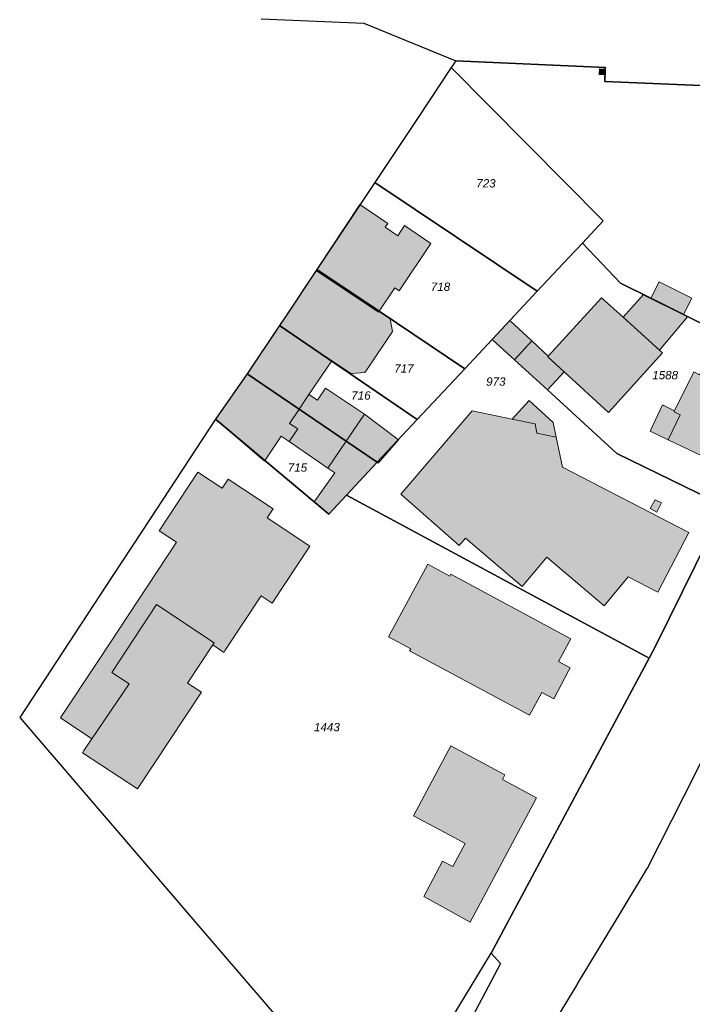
# Model space of a CAD drawing. Header units: metres. Extents: x 32338650 to 32340431, y 5701793 to 5703325.
# Tile 2 of 256: x 32338830 to 32338931, y 5702231 to 5702379. Entities that reach past the tile are written whole.
import ezdxf

# ---------------------------------------------------------------- set-up
doc = ezdxf.new("R2010")
doc.units = ezdxf.units.M
doc.header["$LTSCALE"] = 0.1
for name, color, linetype, lineweight, true_color in [('LPB-BE-Flurstück_Grenze', 7, 'Continuous', 70, 0x004c99), ('LPB-BE-Flurstück_Nummer', 7, 'Continuous', 70, 0x004c99), ('LPB-BE-Gebäude', 7, 'Continuous', 70, 0x004c99), ('LPB-BE-Straße', 7, 'Continuous', 70, 0x004c99)]:
    doc.layers.add(name, color=color, linetype=linetype, lineweight=lineweight, true_color=true_color)
doc.styles.add('Arial (italic)', font='ariali.ttf')

msp = doc.modelspace()

# ---------------------------------------------------------------- hatches: boundary and pattern name
at = {"layer": 'LPB-BE-Gebäude', "linetype": 'Continuous', "lineweight": 0, "true_color": 0xc7c8ca}
for points in [[(32338916.976, 5702370.617), (32338917.844, 5702370.552), (32338917.891, 5702371.441), (32338917.022, 5702371.496), (32338916.976, 5702370.617)], [(32338916.976, 5702370.617), (32338917.844, 5702370.552), (32338917.891, 5702371.441), (32338917.022, 5702371.496), (32338916.976, 5702370.617)], [(32338874.426, 5702341.145), (32338883.816, 5702334.906), (32338883.901, 5702335.033), (32338886.264, 5702338.563), (32338886.916, 5702338.126), (32338891.653, 5702345.245), (32338887.722, 5702347.915), (32338886.711, 5702346.383), (32338884.814, 5702347.66), (32338885.207, 5702348.245), (32338881.024, 5702351.064), (32338874.543, 5702341.321), (32338874.426, 5702341.145)], [(32338874.426, 5702341.145), (32338883.816, 5702334.906), (32338883.901, 5702335.033), (32338886.264, 5702338.563), (32338886.916, 5702338.126), (32338891.653, 5702345.245), (32338887.722, 5702347.915), (32338886.711, 5702346.383), (32338884.814, 5702347.66), (32338885.207, 5702348.245), (32338881.024, 5702351.064), (32338874.543, 5702341.321), (32338874.426, 5702341.145)], [(32338883.901, 5702335.033), (32338883.816, 5702334.906), (32338874.426, 5702341.145), (32338869.658, 5702333.986), (32338868.935, 5702332.894), (32338876.813, 5702327.587), (32338879.741, 5702325.609), (32338879.783, 5702325.677), (32338881.759, 5702325.849), (32338882.344, 5702326.706), (32338885.917, 5702331.999), (32338885.545, 5702333.916), (32338883.901, 5702335.033)], [(32338883.901, 5702335.033), (32338883.816, 5702334.906), (32338874.426, 5702341.145), (32338869.658, 5702333.986), (32338868.935, 5702332.894), (32338876.813, 5702327.587), (32338879.741, 5702325.609), (32338879.783, 5702325.677), (32338881.759, 5702325.849), (32338882.344, 5702326.706), (32338885.917, 5702331.999), (32338885.545, 5702333.916), (32338883.901, 5702335.033)], [(32338929.664, 5702334.534), (32338930.884, 5702336.987), (32338925.983, 5702339.46), (32338924.751, 5702336.987), (32338929.664, 5702334.534)], [(32338929.664, 5702334.534), (32338930.884, 5702336.987), (32338925.983, 5702339.46), (32338924.751, 5702336.987), (32338929.664, 5702334.534)], [(32338909.23, 5702328.199), (32338911.698, 5702325.936), (32338918.371, 5702319.81), (32338926.508, 5702328.768), (32338926.025, 5702329.208), (32338920.564, 5702334.145), (32338917.322, 5702337.07), (32338909.303, 5702328.276), (32338909.23, 5702328.199)], [(32338909.23, 5702328.199), (32338911.698, 5702325.936), (32338918.371, 5702319.81), (32338926.508, 5702328.768), (32338926.025, 5702329.208), (32338920.564, 5702334.145), (32338917.322, 5702337.07), (32338909.303, 5702328.276), (32338909.23, 5702328.199)], [(32338926.025, 5702329.208), (32338930.241, 5702334.201), (32338923.573, 5702337.526), (32338920.564, 5702334.145), (32338926.025, 5702329.208)], [(32338926.025, 5702329.208), (32338930.241, 5702334.201), (32338923.573, 5702337.526), (32338920.564, 5702334.145), (32338926.025, 5702329.208)], [(32338876.813, 5702327.587), (32338868.935, 5702332.894), (32338864.054, 5702325.65), (32338871.88, 5702320.326), (32338878.941, 5702315.531), (32338881.684, 5702319.566), (32338875.846, 5702323.482), (32338874.613, 5702321.659), (32338873.358, 5702322.509), (32338876.813, 5702327.587)], [(32338876.813, 5702327.587), (32338868.935, 5702332.894), (32338864.054, 5702325.65), (32338871.88, 5702320.326), (32338878.941, 5702315.531), (32338881.684, 5702319.566), (32338875.846, 5702323.482), (32338874.613, 5702321.659), (32338873.358, 5702322.509), (32338876.813, 5702327.587)], [(32338900.906, 5702330.818), (32338904.245, 5702327.756), (32338906.826, 5702330.578), (32338903.553, 5702333.647), (32338900.906, 5702330.818)], [(32338900.906, 5702330.818), (32338904.245, 5702327.756), (32338906.826, 5702330.578), (32338903.553, 5702333.647), (32338900.906, 5702330.818)], [(32338909.23, 5702328.199), (32338909.303, 5702328.276), (32338906.826, 5702330.578), (32338904.245, 5702327.756), (32338904.231, 5702327.74), (32338909.188, 5702323.225), (32338911.698, 5702325.936), (32338909.23, 5702328.199)], [(32338909.23, 5702328.199), (32338909.303, 5702328.276), (32338906.826, 5702330.578), (32338904.245, 5702327.756), (32338904.231, 5702327.74), (32338909.188, 5702323.225), (32338911.698, 5702325.936), (32338909.23, 5702328.199)], [(32338927.346, 5702315.701), (32338935.541, 5702311.803), (32338942.173, 5702325.265), (32338933.91, 5702329.226), (32338932.066, 5702325.468), (32338931.174, 5702325.915), (32338928.314, 5702320.065), (32338926.5, 5702320.95), (32338924.628, 5702316.993), (32338927.346, 5702315.701)], [(32338927.346, 5702315.701), (32338935.541, 5702311.803), (32338942.173, 5702325.265), (32338933.91, 5702329.226), (32338932.066, 5702325.468), (32338931.174, 5702325.915), (32338928.314, 5702320.065), (32338926.5, 5702320.95), (32338924.628, 5702316.993), (32338927.346, 5702315.701)], [(32338871.88, 5702320.326), (32338864.054, 5702325.65), (32338859.315, 5702318.809), (32338866.655, 5702312.506), (32338869.178, 5702316.289), (32338870.383, 5702315.461), (32338876.186, 5702311.457), (32338878.941, 5702315.531), (32338871.88, 5702320.326)], [(32338871.88, 5702320.326), (32338864.054, 5702325.65), (32338859.315, 5702318.809), (32338866.655, 5702312.506), (32338869.178, 5702316.289), (32338870.383, 5702315.461), (32338876.186, 5702311.457), (32338878.941, 5702315.531), (32338871.88, 5702320.326)], [(32338878.941, 5702315.531), (32338881.684, 5702319.566), (32338875.846, 5702323.482), (32338874.613, 5702321.659), (32338873.358, 5702322.509), (32338871.88, 5702320.326), (32338878.941, 5702315.531)], [(32338878.941, 5702315.531), (32338881.684, 5702319.566), (32338875.846, 5702323.482), (32338874.613, 5702321.659), (32338873.358, 5702322.509), (32338871.88, 5702320.326), (32338878.941, 5702315.531)], [(32338910.049, 5702318.335), (32338906.451, 5702321.604), (32338903.898, 5702318.824), (32338897.87, 5702320.089), (32338887.162, 5702307.556), (32338895.946, 5702299.857), (32338896.88, 5702300.93), (32338905.375, 5702293.691), (32338909.114, 5702298.074), (32338917.697, 5702290.759), (32338921.327, 5702295.136), (32338925.793, 5702292.813), (32338930.441, 5702301.802), (32338911.446, 5702311.622), (32338910.508, 5702316.105), (32338910.049, 5702318.335)], [(32338910.049, 5702318.335), (32338906.451, 5702321.604), (32338903.898, 5702318.824), (32338897.87, 5702320.089), (32338887.162, 5702307.556), (32338895.946, 5702299.857), (32338896.88, 5702300.93), (32338905.375, 5702293.691), (32338909.114, 5702298.074), (32338917.697, 5702290.759), (32338921.327, 5702295.136), (32338925.793, 5702292.813), (32338930.441, 5702301.802), (32338911.446, 5702311.622), (32338910.508, 5702316.105), (32338910.049, 5702318.335)], [(32338910.508, 5702316.105), (32338910.049, 5702318.335), (32338906.451, 5702321.604), (32338903.898, 5702318.824), (32338907.329, 5702318.105), (32338907.622, 5702316.712), (32338910.508, 5702316.105)], [(32338910.508, 5702316.105), (32338910.049, 5702318.335), (32338906.451, 5702321.604), (32338903.898, 5702318.824), (32338907.329, 5702318.105), (32338907.622, 5702316.712), (32338910.508, 5702316.105)], [(32338927.346, 5702315.701), (32338929.141, 5702319.481), (32338928.248, 5702319.918), (32338928.314, 5702320.065), (32338926.5, 5702320.95), (32338924.628, 5702316.993), (32338927.346, 5702315.701)], [(32338927.346, 5702315.701), (32338929.141, 5702319.481), (32338928.248, 5702319.918), (32338928.314, 5702320.065), (32338926.5, 5702320.95), (32338924.628, 5702316.993), (32338927.346, 5702315.701)], [(32338870.444, 5702318.181), (32338871.689, 5702317.351), (32338870.383, 5702315.461), (32338876.186, 5702311.457), (32338878.941, 5702315.531), (32338871.88, 5702320.326), (32338870.444, 5702318.181)], [(32338870.444, 5702318.181), (32338871.689, 5702317.351), (32338870.383, 5702315.461), (32338876.186, 5702311.457), (32338878.941, 5702315.531), (32338871.88, 5702320.326), (32338870.444, 5702318.181)], [(32338878.941, 5702315.531), (32338883.628, 5702312.342), (32338883.773, 5702312.206), (32338886.835, 5702315.717), (32338881.684, 5702319.566), (32338878.941, 5702315.531)], [(32338878.941, 5702315.531), (32338883.628, 5702312.342), (32338883.773, 5702312.206), (32338886.835, 5702315.717), (32338881.684, 5702319.566), (32338878.941, 5702315.531)], [(32338874.12, 5702306.385), (32338876.324, 5702304.536), (32338878.988, 5702307.382), (32338883.628, 5702312.342), (32338878.941, 5702315.531), (32338876.186, 5702311.457), (32338877.236, 5702310.735), (32338874.12, 5702306.385)], [(32338874.12, 5702306.385), (32338876.324, 5702304.536), (32338878.988, 5702307.382), (32338883.628, 5702312.342), (32338878.941, 5702315.531), (32338876.186, 5702311.457), (32338877.236, 5702310.735), (32338874.12, 5702306.385)], [(32338856.654, 5702310.862), (32338850.821, 5702302.049), (32338853.426, 5702300.311), (32338843.353, 5702285.048), (32338841.604, 5702282.411), (32338836.071, 5702274.033), (32338836.015, 5702273.951), (32338840.708, 5702270.801), (32338846.321, 5702279.056), (32338843.714, 5702280.77), (32338850.438, 5702290.97), (32338859.089, 5702285.224), (32338859.087, 5702285.212), (32338858.886, 5702284.915), (32338860.558, 5702283.775), (32338860.765, 5702284.083), (32338866.194, 5702292.257), (32338867.825, 5702291.184), (32338873.474, 5702299.738), (32338867.064, 5702303.989), (32338867.961, 5702305.36), (32338861.205, 5702309.825), (32338860.313, 5702308.464), (32338856.654, 5702310.862)], [(32338856.654, 5702310.862), (32338850.821, 5702302.049), (32338853.426, 5702300.311), (32338843.353, 5702285.048), (32338841.604, 5702282.411), (32338836.071, 5702274.033), (32338836.015, 5702273.951), (32338840.708, 5702270.801), (32338839.542, 5702269.047), (32338839.308, 5702268.698), (32338847.589, 5702263.246), (32338857.196, 5702277.809), (32338855.119, 5702279.167), (32338858.886, 5702284.915), (32338860.558, 5702283.775), (32338860.765, 5702284.083), (32338866.194, 5702292.257), (32338867.825, 5702291.184), (32338873.474, 5702299.738), (32338867.064, 5702303.989), (32338867.961, 5702305.36), (32338861.205, 5702309.825), (32338860.313, 5702308.464), (32338856.654, 5702310.862)], [(32338856.654, 5702310.862), (32338850.821, 5702302.049), (32338853.426, 5702300.311), (32338843.353, 5702285.048), (32338841.604, 5702282.411), (32338836.071, 5702274.033), (32338836.015, 5702273.951), (32338840.708, 5702270.801), (32338846.321, 5702279.056), (32338843.714, 5702280.77), (32338850.438, 5702290.97), (32338859.089, 5702285.224), (32338859.087, 5702285.212), (32338858.886, 5702284.915), (32338860.558, 5702283.775), (32338860.765, 5702284.083), (32338866.194, 5702292.257), (32338867.825, 5702291.184), (32338873.474, 5702299.738), (32338867.064, 5702303.989), (32338867.961, 5702305.36), (32338861.205, 5702309.825), (32338860.313, 5702308.464), (32338856.654, 5702310.862)], [(32338856.654, 5702310.862), (32338850.821, 5702302.049), (32338853.426, 5702300.311), (32338843.353, 5702285.048), (32338841.604, 5702282.411), (32338836.071, 5702274.033), (32338836.015, 5702273.951), (32338840.708, 5702270.801), (32338839.542, 5702269.047), (32338839.308, 5702268.698), (32338847.589, 5702263.246), (32338857.196, 5702277.809), (32338855.119, 5702279.167), (32338858.886, 5702284.915), (32338860.558, 5702283.775), (32338860.765, 5702284.083), (32338866.194, 5702292.257), (32338867.825, 5702291.184), (32338873.474, 5702299.738), (32338867.064, 5702303.989), (32338867.961, 5702305.36), (32338861.205, 5702309.825), (32338860.313, 5702308.464), (32338856.654, 5702310.862)], [(32338925.624, 5702304.86), (32338926.35, 5702306.222), (32338925.369, 5702306.713), (32338924.645, 5702305.371), (32338925.624, 5702304.86)], [(32338925.624, 5702304.86), (32338926.35, 5702306.222), (32338925.369, 5702306.713), (32338924.645, 5702305.371), (32338925.624, 5702304.86)], [(32338885.307, 5702286.102), (32338888.643, 5702284.317), (32338888.481, 5702284.023), (32338906.504, 5702274.319), (32338908.335, 5702277.747), (32338910.136, 5702276.794), (32338912.382, 5702281.015), (32338912.617, 5702281.457), (32338910.854, 5702282.389), (32338912.725, 5702285.817), (32338894.691, 5702295.543), (32338894.518, 5702295.24), (32338891.202, 5702297.035), (32338885.307, 5702286.102)], [(32338885.307, 5702286.102), (32338888.643, 5702284.317), (32338888.481, 5702284.023), (32338906.504, 5702274.319), (32338908.335, 5702277.747), (32338910.136, 5702276.794), (32338912.382, 5702281.015), (32338912.617, 5702281.457), (32338910.854, 5702282.389), (32338912.725, 5702285.817), (32338894.691, 5702295.543), (32338894.518, 5702295.24), (32338891.202, 5702297.035), (32338885.307, 5702286.102)], [(32338889.086, 5702259.19), (32338895.27, 5702255.888), (32338896.816, 5702255.055), (32338894.963, 5702251.567), (32338893.417, 5702252.38), (32338890.619, 5702247.069), (32338897.603, 5702243.245), (32338907.557, 5702261.896), (32338902.42, 5702264.676), (32338902.778, 5702265.352), (32338894.696, 5702269.712), (32338889.086, 5702259.19)], [(32338889.086, 5702259.19), (32338895.27, 5702255.888), (32338896.816, 5702255.055), (32338894.963, 5702251.567), (32338893.417, 5702252.38), (32338890.619, 5702247.069), (32338897.603, 5702243.245), (32338907.557, 5702261.896), (32338902.42, 5702264.676), (32338902.778, 5702265.352), (32338894.696, 5702269.712), (32338889.086, 5702259.19)]]:
    msp.add_hatch(color=9, dxfattribs=at).paths.add_polyline_path(points)

# ---------------------------------------------------------------- linework, layer by layer
at = {"layer": 'LPB-BE-Flurstück_Grenze', "color": 253, "linetype": 'Continuous', "lineweight": 25, "true_color": 0xadadad, "transparency": 33554687, "flags": 128}
for points in [[(32338866.182, 5702379.006), (32338881.617, 5702378.321), (32338895.411, 5702372.677), (32338917.9, 5702371.68), (32338917.891, 5702371.441), (32338917.843, 5702369.551), (32338945.488, 5702368.435), (32338954.777, 5702371.406), (32338959.268, 5702371.362), (32338985.413, 5702373.701), (32338995.758, 5702387.357)], [(32338866.182, 5702379.006), (32338881.617, 5702378.321), (32338895.411, 5702372.677), (32338917.9, 5702371.68), (32338917.891, 5702371.441), (32338917.843, 5702369.551), (32338945.488, 5702368.435), (32338954.777, 5702371.406), (32338959.268, 5702371.362), (32338985.413, 5702373.701), (32338995.758, 5702387.357)], [(32338914.445, 5702345.285), (32338920.153, 5702339.277), (32338924.751, 5702336.987), (32338929.664, 5702334.534), (32338946.001, 5702326.379), (32338946.939, 5702328.282), (32338947.769, 5702336.335), (32338949.212, 5702341.78), (32338950.944, 5702345.962), (32338961.77, 5702367.446), (32338959.268, 5702371.362), (32338954.777, 5702371.406), (32338945.488, 5702368.435), (32338917.843, 5702369.551), (32338917.891, 5702371.441), (32338917.9, 5702371.68), (32338895.411, 5702372.677), (32338894.73, 5702371.653), (32338917.561, 5702348.612), (32338914.445, 5702345.285)], [(32338914.445, 5702345.285), (32338920.153, 5702339.277), (32338924.751, 5702336.987), (32338929.664, 5702334.534), (32338946.001, 5702326.379), (32338946.939, 5702328.282), (32338947.769, 5702336.335), (32338949.212, 5702341.78), (32338950.944, 5702345.962), (32338961.77, 5702367.446), (32338959.268, 5702371.362), (32338954.777, 5702371.406), (32338945.488, 5702368.435), (32338917.843, 5702369.551), (32338917.891, 5702371.441), (32338917.9, 5702371.68), (32338895.411, 5702372.677), (32338894.73, 5702371.653), (32338917.561, 5702348.612), (32338914.445, 5702345.285)], [(32338912.427, 5702343.135), (32338914.445, 5702345.285), (32338917.561, 5702348.612), (32338894.73, 5702371.653), (32338889.654, 5702364.022), (32338883.247, 5702354.39), (32338907.659, 5702338.033), (32338912.427, 5702343.135)], [(32338912.427, 5702343.135), (32338914.445, 5702345.285), (32338917.561, 5702348.612), (32338894.73, 5702371.653), (32338889.654, 5702364.022), (32338883.247, 5702354.39), (32338907.659, 5702338.033), (32338912.427, 5702343.135)], [(32338874.543, 5702341.321), (32338883.901, 5702335.033), (32338896.766, 5702326.399), (32338900.906, 5702330.818), (32338903.553, 5702333.647), (32338907.659, 5702338.033), (32338883.247, 5702354.39), (32338874.543, 5702341.321)], [(32338874.543, 5702341.321), (32338883.901, 5702335.033), (32338896.766, 5702326.399), (32338900.906, 5702330.818), (32338903.553, 5702333.647), (32338907.659, 5702338.033), (32338883.247, 5702354.39), (32338874.543, 5702341.321)], [(32338900.906, 5702330.818), (32338904.245, 5702327.756), (32338909.188, 5702323.225), (32338919.611, 5702313.663), (32338935.835, 5702305.765), (32338946.001, 5702326.379), (32338929.664, 5702334.534), (32338924.751, 5702336.987), (32338920.153, 5702339.277), (32338914.445, 5702345.285), (32338912.427, 5702343.135), (32338907.659, 5702338.033), (32338903.553, 5702333.647), (32338900.906, 5702330.818)], [(32338900.906, 5702330.818), (32338904.245, 5702327.756), (32338909.188, 5702323.225), (32338919.611, 5702313.663), (32338935.835, 5702305.765), (32338946.001, 5702326.379), (32338929.664, 5702334.534), (32338924.751, 5702336.987), (32338920.153, 5702339.277), (32338914.445, 5702345.285), (32338912.427, 5702343.135), (32338907.659, 5702338.033), (32338903.553, 5702333.647), (32338900.906, 5702330.818)], [(32338868.935, 5702332.894), (32338889.638, 5702318.768), (32338896.766, 5702326.399), (32338883.901, 5702335.033), (32338874.543, 5702341.321), (32338874.426, 5702341.145), (32338869.658, 5702333.986), (32338868.935, 5702332.894)], [(32338868.935, 5702332.894), (32338889.638, 5702318.768), (32338896.766, 5702326.399), (32338883.901, 5702335.033), (32338874.543, 5702341.321), (32338874.426, 5702341.145), (32338869.658, 5702333.986), (32338868.935, 5702332.894)], [(32338864.054, 5702325.65), (32338871.88, 5702320.326), (32338878.941, 5702315.531), (32338883.628, 5702312.342), (32338889.638, 5702318.768), (32338868.935, 5702332.894), (32338864.054, 5702325.65)], [(32338864.054, 5702325.65), (32338871.88, 5702320.326), (32338878.941, 5702315.531), (32338883.628, 5702312.342), (32338889.638, 5702318.768), (32338868.935, 5702332.894), (32338864.054, 5702325.65)], [(32338924.478, 5702282.897), (32338925.55, 5702284.895), (32338933.468, 5702300.958), (32338935.835, 5702305.765), (32338919.611, 5702313.663), (32338909.188, 5702323.225), (32338904.245, 5702327.756), (32338900.906, 5702330.818), (32338896.766, 5702326.399), (32338889.638, 5702318.768), (32338883.628, 5702312.342), (32338878.988, 5702307.382), (32338924.478, 5702282.897)], [(32338924.478, 5702282.897), (32338925.55, 5702284.895), (32338933.468, 5702300.958), (32338935.835, 5702305.765), (32338919.611, 5702313.663), (32338909.188, 5702323.225), (32338904.245, 5702327.756), (32338900.906, 5702330.818), (32338896.766, 5702326.399), (32338889.638, 5702318.768), (32338883.628, 5702312.342), (32338878.988, 5702307.382), (32338924.478, 5702282.897)], [(32338878.988, 5702307.382), (32338883.628, 5702312.342), (32338878.941, 5702315.531), (32338871.88, 5702320.326), (32338864.054, 5702325.65), (32338859.315, 5702318.809), (32338874.12, 5702306.385), (32338876.324, 5702304.536), (32338878.988, 5702307.382)], [(32338878.988, 5702307.382), (32338883.628, 5702312.342), (32338878.941, 5702315.531), (32338871.88, 5702320.326), (32338864.054, 5702325.65), (32338859.315, 5702318.809), (32338874.12, 5702306.385), (32338876.324, 5702304.536), (32338878.988, 5702307.382)], [(32338902.643, 5702215.641), (32338912.385, 5702231.757), (32338913.64, 5702233.828), (32338913.705, 5702233.935), (32338920.261, 5702244.797), (32338924.113, 5702251.165), (32338924.22, 5702251.341), (32338929.702, 5702262.107), (32338931.05, 5702264.744), (32338943.202, 5702289.18), (32338945.557, 5702293.918), (32338944.644, 5702294.366), (32338950.839, 5702306.153), (32338951.437, 5702305.848), (32338958.438, 5702320.233)], [(32338902.643, 5702215.641), (32338912.385, 5702231.757), (32338913.64, 5702233.828), (32338913.705, 5702233.935), (32338920.261, 5702244.797), (32338924.113, 5702251.165), (32338924.22, 5702251.341), (32338929.702, 5702262.107), (32338931.05, 5702264.744), (32338943.202, 5702289.18), (32338945.557, 5702293.918), (32338944.644, 5702294.366), (32338950.839, 5702306.153), (32338951.437, 5702305.848), (32338958.438, 5702320.233)], [(32338874.12, 5702306.385), (32338859.315, 5702318.809), (32338848.357, 5702302.098), (32338843.768, 5702295.184), (32338829.879, 5702273.974), (32338857.107, 5702242.273), (32338884.027, 5702210.943), (32338900.752, 5702238.574), (32338911.819, 5702259.241), (32338924.478, 5702282.897), (32338878.988, 5702307.382), (32338876.324, 5702304.536), (32338874.12, 5702306.385)], [(32338874.12, 5702306.385), (32338859.315, 5702318.809), (32338848.357, 5702302.098), (32338843.768, 5702295.184), (32338829.879, 5702273.974), (32338857.107, 5702242.273), (32338884.027, 5702210.943), (32338900.752, 5702238.574), (32338911.819, 5702259.241), (32338924.478, 5702282.897), (32338878.988, 5702307.382), (32338876.324, 5702304.536), (32338874.12, 5702306.385)], [(32338933.468, 5702300.958), (32338925.55, 5702284.895), (32338924.478, 5702282.897), (32338911.819, 5702259.241), (32338900.752, 5702238.574), (32338902.138, 5702237.007), (32338886.718, 5702207.802)], [(32338933.468, 5702300.958), (32338925.55, 5702284.895), (32338924.478, 5702282.897), (32338911.819, 5702259.241), (32338900.752, 5702238.574), (32338902.138, 5702237.007), (32338886.718, 5702207.802)]]:
    msp.add_lwpolyline(points, dxfattribs=at)
at = {"layer": 'LPB-BE-Gebäude', "color": 7, "linetype": 'Continuous', "lineweight": 9, "flags": 128}
for points in [[(32338916.976, 5702370.617), (32338917.844, 5702370.552), (32338917.891, 5702371.441), (32338917.022, 5702371.496), (32338916.976, 5702370.617)], [(32338916.976, 5702370.617), (32338917.844, 5702370.552), (32338917.891, 5702371.441), (32338917.022, 5702371.496), (32338916.976, 5702370.617)], [(32338874.426, 5702341.145), (32338883.816, 5702334.906), (32338883.901, 5702335.033), (32338886.264, 5702338.563), (32338886.916, 5702338.126), (32338891.653, 5702345.245), (32338887.722, 5702347.915), (32338886.711, 5702346.383), (32338884.814, 5702347.66), (32338885.207, 5702348.245), (32338881.024, 5702351.064), (32338874.543, 5702341.321), (32338874.426, 5702341.145)], [(32338874.426, 5702341.145), (32338883.816, 5702334.906), (32338883.901, 5702335.033), (32338886.264, 5702338.563), (32338886.916, 5702338.126), (32338891.653, 5702345.245), (32338887.722, 5702347.915), (32338886.711, 5702346.383), (32338884.814, 5702347.66), (32338885.207, 5702348.245), (32338881.024, 5702351.064), (32338874.543, 5702341.321), (32338874.426, 5702341.145)], [(32338883.901, 5702335.033), (32338883.816, 5702334.906), (32338874.426, 5702341.145), (32338869.658, 5702333.986), (32338868.935, 5702332.894), (32338876.813, 5702327.587), (32338879.741, 5702325.609), (32338879.783, 5702325.677), (32338881.759, 5702325.849), (32338882.344, 5702326.706), (32338885.917, 5702331.999), (32338885.545, 5702333.916), (32338883.901, 5702335.033)], [(32338883.901, 5702335.033), (32338883.816, 5702334.906), (32338874.426, 5702341.145), (32338869.658, 5702333.986), (32338868.935, 5702332.894), (32338876.813, 5702327.587), (32338879.741, 5702325.609), (32338879.783, 5702325.677), (32338881.759, 5702325.849), (32338882.344, 5702326.706), (32338885.917, 5702331.999), (32338885.545, 5702333.916), (32338883.901, 5702335.033)], [(32338929.664, 5702334.534), (32338930.884, 5702336.987), (32338925.983, 5702339.46), (32338924.751, 5702336.987), (32338929.664, 5702334.534)], [(32338929.664, 5702334.534), (32338930.884, 5702336.987), (32338925.983, 5702339.46), (32338924.751, 5702336.987), (32338929.664, 5702334.534)], [(32338909.23, 5702328.199), (32338911.698, 5702325.936), (32338918.371, 5702319.81), (32338926.508, 5702328.768), (32338926.025, 5702329.208), (32338920.564, 5702334.145), (32338917.322, 5702337.07), (32338909.303, 5702328.276), (32338909.23, 5702328.199)], [(32338909.23, 5702328.199), (32338911.698, 5702325.936), (32338918.371, 5702319.81), (32338926.508, 5702328.768), (32338926.025, 5702329.208), (32338920.564, 5702334.145), (32338917.322, 5702337.07), (32338909.303, 5702328.276), (32338909.23, 5702328.199)], [(32338926.025, 5702329.208), (32338930.241, 5702334.201), (32338923.573, 5702337.526), (32338920.564, 5702334.145), (32338926.025, 5702329.208)], [(32338926.025, 5702329.208), (32338930.241, 5702334.201), (32338923.573, 5702337.526), (32338920.564, 5702334.145), (32338926.025, 5702329.208)], [(32338876.813, 5702327.587), (32338868.935, 5702332.894), (32338864.054, 5702325.65), (32338871.88, 5702320.326), (32338878.941, 5702315.531), (32338881.684, 5702319.566), (32338875.846, 5702323.482), (32338874.613, 5702321.659), (32338873.358, 5702322.509), (32338876.813, 5702327.587)], [(32338876.813, 5702327.587), (32338868.935, 5702332.894), (32338864.054, 5702325.65), (32338871.88, 5702320.326), (32338878.941, 5702315.531), (32338881.684, 5702319.566), (32338875.846, 5702323.482), (32338874.613, 5702321.659), (32338873.358, 5702322.509), (32338876.813, 5702327.587)], [(32338900.906, 5702330.818), (32338904.245, 5702327.756), (32338906.826, 5702330.578), (32338903.553, 5702333.647), (32338900.906, 5702330.818)], [(32338900.906, 5702330.818), (32338904.245, 5702327.756), (32338906.826, 5702330.578), (32338903.553, 5702333.647), (32338900.906, 5702330.818)], [(32338909.23, 5702328.199), (32338909.303, 5702328.276), (32338906.826, 5702330.578), (32338904.245, 5702327.756), (32338904.231, 5702327.74), (32338909.188, 5702323.225), (32338911.698, 5702325.936), (32338909.23, 5702328.199)], [(32338909.23, 5702328.199), (32338909.303, 5702328.276), (32338906.826, 5702330.578), (32338904.245, 5702327.756), (32338904.231, 5702327.74), (32338909.188, 5702323.225), (32338911.698, 5702325.936), (32338909.23, 5702328.199)], [(32338927.346, 5702315.701), (32338935.541, 5702311.803), (32338942.173, 5702325.265), (32338933.91, 5702329.226), (32338932.066, 5702325.468), (32338931.174, 5702325.915), (32338928.314, 5702320.065), (32338926.5, 5702320.95), (32338924.628, 5702316.993), (32338927.346, 5702315.701)], [(32338927.346, 5702315.701), (32338935.541, 5702311.803), (32338942.173, 5702325.265), (32338933.91, 5702329.226), (32338932.066, 5702325.468), (32338931.174, 5702325.915), (32338928.314, 5702320.065), (32338926.5, 5702320.95), (32338924.628, 5702316.993), (32338927.346, 5702315.701)], [(32338871.88, 5702320.326), (32338864.054, 5702325.65), (32338859.315, 5702318.809), (32338866.655, 5702312.506), (32338869.178, 5702316.289), (32338870.383, 5702315.461), (32338876.186, 5702311.457), (32338878.941, 5702315.531), (32338871.88, 5702320.326)], [(32338871.88, 5702320.326), (32338864.054, 5702325.65), (32338859.315, 5702318.809), (32338866.655, 5702312.506), (32338869.178, 5702316.289), (32338870.383, 5702315.461), (32338876.186, 5702311.457), (32338878.941, 5702315.531), (32338871.88, 5702320.326)], [(32338878.941, 5702315.531), (32338881.684, 5702319.566), (32338875.846, 5702323.482), (32338874.613, 5702321.659), (32338873.358, 5702322.509), (32338871.88, 5702320.326), (32338878.941, 5702315.531)], [(32338878.941, 5702315.531), (32338881.684, 5702319.566), (32338875.846, 5702323.482), (32338874.613, 5702321.659), (32338873.358, 5702322.509), (32338871.88, 5702320.326), (32338878.941, 5702315.531)], [(32338910.049, 5702318.335), (32338906.451, 5702321.604), (32338903.898, 5702318.824), (32338897.87, 5702320.089), (32338887.162, 5702307.556), (32338895.946, 5702299.857), (32338896.88, 5702300.93), (32338905.375, 5702293.691), (32338909.114, 5702298.074), (32338917.697, 5702290.759), (32338921.327, 5702295.136), (32338925.793, 5702292.813), (32338930.441, 5702301.802), (32338911.446, 5702311.622), (32338910.508, 5702316.105), (32338910.049, 5702318.335)], [(32338910.049, 5702318.335), (32338906.451, 5702321.604), (32338903.898, 5702318.824), (32338897.87, 5702320.089), (32338887.162, 5702307.556), (32338895.946, 5702299.857), (32338896.88, 5702300.93), (32338905.375, 5702293.691), (32338909.114, 5702298.074), (32338917.697, 5702290.759), (32338921.327, 5702295.136), (32338925.793, 5702292.813), (32338930.441, 5702301.802), (32338911.446, 5702311.622), (32338910.508, 5702316.105), (32338910.049, 5702318.335)], [(32338910.508, 5702316.105), (32338910.049, 5702318.335), (32338906.451, 5702321.604), (32338903.898, 5702318.824), (32338907.329, 5702318.105), (32338907.622, 5702316.712), (32338910.508, 5702316.105)], [(32338910.508, 5702316.105), (32338910.049, 5702318.335), (32338906.451, 5702321.604), (32338903.898, 5702318.824), (32338907.329, 5702318.105), (32338907.622, 5702316.712), (32338910.508, 5702316.105)], [(32338927.346, 5702315.701), (32338929.141, 5702319.481), (32338928.248, 5702319.918), (32338928.314, 5702320.065), (32338926.5, 5702320.95), (32338924.628, 5702316.993), (32338927.346, 5702315.701)], [(32338927.346, 5702315.701), (32338929.141, 5702319.481), (32338928.248, 5702319.918), (32338928.314, 5702320.065), (32338926.5, 5702320.95), (32338924.628, 5702316.993), (32338927.346, 5702315.701)], [(32338870.444, 5702318.181), (32338871.689, 5702317.351), (32338870.383, 5702315.461), (32338876.186, 5702311.457), (32338878.941, 5702315.531), (32338871.88, 5702320.326), (32338870.444, 5702318.181)], [(32338870.444, 5702318.181), (32338871.689, 5702317.351), (32338870.383, 5702315.461), (32338876.186, 5702311.457), (32338878.941, 5702315.531), (32338871.88, 5702320.326), (32338870.444, 5702318.181)], [(32338878.941, 5702315.531), (32338883.628, 5702312.342), (32338883.773, 5702312.206), (32338886.835, 5702315.717), (32338881.684, 5702319.566), (32338878.941, 5702315.531)], [(32338878.941, 5702315.531), (32338883.628, 5702312.342), (32338883.773, 5702312.206), (32338886.835, 5702315.717), (32338881.684, 5702319.566), (32338878.941, 5702315.531)], [(32338874.12, 5702306.385), (32338876.324, 5702304.536), (32338878.988, 5702307.382), (32338883.628, 5702312.342), (32338878.941, 5702315.531), (32338876.186, 5702311.457), (32338877.236, 5702310.735), (32338874.12, 5702306.385)], [(32338874.12, 5702306.385), (32338876.324, 5702304.536), (32338878.988, 5702307.382), (32338883.628, 5702312.342), (32338878.941, 5702315.531), (32338876.186, 5702311.457), (32338877.236, 5702310.735), (32338874.12, 5702306.385)], [(32338856.654, 5702310.862), (32338850.821, 5702302.049), (32338853.426, 5702300.311), (32338843.353, 5702285.048), (32338841.604, 5702282.411), (32338836.071, 5702274.033), (32338836.015, 5702273.951), (32338840.708, 5702270.801), (32338846.321, 5702279.056), (32338843.714, 5702280.77), (32338850.438, 5702290.97), (32338859.089, 5702285.224), (32338859.087, 5702285.212), (32338858.886, 5702284.915), (32338860.558, 5702283.775), (32338860.765, 5702284.083), (32338866.194, 5702292.257), (32338867.825, 5702291.184), (32338873.474, 5702299.738), (32338867.064, 5702303.989), (32338867.961, 5702305.36), (32338861.205, 5702309.825), (32338860.313, 5702308.464), (32338856.654, 5702310.862)], [(32338856.654, 5702310.862), (32338850.821, 5702302.049), (32338853.426, 5702300.311), (32338843.353, 5702285.048), (32338841.604, 5702282.411), (32338836.071, 5702274.033), (32338836.015, 5702273.951), (32338840.708, 5702270.801), (32338839.542, 5702269.047), (32338839.308, 5702268.698), (32338847.589, 5702263.246), (32338857.196, 5702277.809), (32338855.119, 5702279.167), (32338858.886, 5702284.915), (32338860.558, 5702283.775), (32338860.765, 5702284.083), (32338866.194, 5702292.257), (32338867.825, 5702291.184), (32338873.474, 5702299.738), (32338867.064, 5702303.989), (32338867.961, 5702305.36), (32338861.205, 5702309.825), (32338860.313, 5702308.464), (32338856.654, 5702310.862)], [(32338856.654, 5702310.862), (32338850.821, 5702302.049), (32338853.426, 5702300.311), (32338843.353, 5702285.048), (32338841.604, 5702282.411), (32338836.071, 5702274.033), (32338836.015, 5702273.951), (32338840.708, 5702270.801), (32338846.321, 5702279.056), (32338843.714, 5702280.77), (32338850.438, 5702290.97), (32338859.089, 5702285.224), (32338859.087, 5702285.212), (32338858.886, 5702284.915), (32338860.558, 5702283.775), (32338860.765, 5702284.083), (32338866.194, 5702292.257), (32338867.825, 5702291.184), (32338873.474, 5702299.738), (32338867.064, 5702303.989), (32338867.961, 5702305.36), (32338861.205, 5702309.825), (32338860.313, 5702308.464), (32338856.654, 5702310.862)], [(32338856.654, 5702310.862), (32338850.821, 5702302.049), (32338853.426, 5702300.311), (32338843.353, 5702285.048), (32338841.604, 5702282.411), (32338836.071, 5702274.033), (32338836.015, 5702273.951), (32338840.708, 5702270.801), (32338839.542, 5702269.047), (32338839.308, 5702268.698), (32338847.589, 5702263.246), (32338857.196, 5702277.809), (32338855.119, 5702279.167), (32338858.886, 5702284.915), (32338860.558, 5702283.775), (32338860.765, 5702284.083), (32338866.194, 5702292.257), (32338867.825, 5702291.184), (32338873.474, 5702299.738), (32338867.064, 5702303.989), (32338867.961, 5702305.36), (32338861.205, 5702309.825), (32338860.313, 5702308.464), (32338856.654, 5702310.862)], [(32338925.624, 5702304.86), (32338926.35, 5702306.222), (32338925.369, 5702306.713), (32338924.645, 5702305.371), (32338925.624, 5702304.86)], [(32338925.624, 5702304.86), (32338926.35, 5702306.222), (32338925.369, 5702306.713), (32338924.645, 5702305.371), (32338925.624, 5702304.86)], [(32338885.307, 5702286.102), (32338888.643, 5702284.317), (32338888.481, 5702284.023), (32338906.504, 5702274.319), (32338908.335, 5702277.747), (32338910.136, 5702276.794), (32338912.382, 5702281.015), (32338912.617, 5702281.457), (32338910.854, 5702282.389), (32338912.725, 5702285.817), (32338894.691, 5702295.543), (32338894.518, 5702295.24), (32338891.202, 5702297.035), (32338885.307, 5702286.102)], [(32338885.307, 5702286.102), (32338888.643, 5702284.317), (32338888.481, 5702284.023), (32338906.504, 5702274.319), (32338908.335, 5702277.747), (32338910.136, 5702276.794), (32338912.382, 5702281.015), (32338912.617, 5702281.457), (32338910.854, 5702282.389), (32338912.725, 5702285.817), (32338894.691, 5702295.543), (32338894.518, 5702295.24), (32338891.202, 5702297.035), (32338885.307, 5702286.102)], [(32338889.086, 5702259.19), (32338895.27, 5702255.888), (32338896.816, 5702255.055), (32338894.963, 5702251.567), (32338893.417, 5702252.38), (32338890.619, 5702247.069), (32338897.603, 5702243.245), (32338907.557, 5702261.896), (32338902.42, 5702264.676), (32338902.778, 5702265.352), (32338894.696, 5702269.712), (32338889.086, 5702259.19)], [(32338889.086, 5702259.19), (32338895.27, 5702255.888), (32338896.816, 5702255.055), (32338894.963, 5702251.567), (32338893.417, 5702252.38), (32338890.619, 5702247.069), (32338897.603, 5702243.245), (32338907.557, 5702261.896), (32338902.42, 5702264.676), (32338902.778, 5702265.352), (32338894.696, 5702269.712), (32338889.086, 5702259.19)]]:
    msp.add_lwpolyline(points, dxfattribs=at)
at = {"layer": 'LPB-BE-Straße', "color": 250, "linetype": 'Continuous', "lineweight": 25, "true_color": 0x333333, "transparency": 33554687, "flags": 128}
for points in [[(32338866.182, 5702379.006), (32338881.617, 5702378.321), (32338895.411, 5702372.677), (32338917.9, 5702371.68), (32338917.891, 5702371.441), (32338917.843, 5702369.551), (32338945.488, 5702368.435), (32338954.777, 5702371.406), (32338959.268, 5702371.362), (32338985.413, 5702373.701), (32338995.758, 5702387.357)], [(32338902.643, 5702215.641), (32338912.385, 5702231.757), (32338913.64, 5702233.828), (32338913.705, 5702233.935), (32338920.261, 5702244.797), (32338924.113, 5702251.165), (32338924.22, 5702251.341), (32338929.702, 5702262.107), (32338931.05, 5702264.744), (32338943.202, 5702289.18), (32338945.557, 5702293.918), (32338944.644, 5702294.366), (32338950.839, 5702306.153), (32338951.437, 5702305.848), (32338958.438, 5702320.233)], [(32338933.468, 5702300.958), (32338925.55, 5702284.895), (32338924.478, 5702282.897), (32338911.819, 5702259.241), (32338900.752, 5702238.574), (32338902.138, 5702237.007), (32338886.718, 5702207.802)]]:
    msp.add_lwpolyline(points, dxfattribs=at)

# ---------------------------------------------------------------- texts
at = {"layer": 'LPB-BE-Flurstück_Nummer', "color": 252, "true_color": 0x888888, "char_height": 1.25, "attachment_point": 2, "line_spacing_factor": 1.004016, "style": 'Arial (italic)'}
for s, insert, width in [('723', (32338899.951, 5702354.892), 4.05), ('723', (32338899.951, 5702354.892), 4.05), ('718', (32338893.122, 5702339.348), 4.070625), ('718', (32338893.122, 5702339.348), 4.070625), ('717', (32338887.625, 5702327.055), 4.15125), ('717', (32338887.625, 5702327.055), 4.15125), ('973', (32338901.442, 5702325.099), 4.190625), ('973', (32338901.442, 5702325.099), 4.190625), ('1588', (32338926.887, 5702326.068), 5.45625), ('1588', (32338926.887, 5702326.068), 5.45625), ('716', (32338881.163, 5702323.009), 4.078125), ('716', (32338881.163, 5702323.009), 4.078125), ('715', (32338871.627, 5702312.178), 4.09125), ('715', (32338871.627, 5702312.178), 4.09125), ('1443', (32338876.049, 5702273.168), 5.435625), ('1443', (32338876.049, 5702273.168), 5.435625)]:
    msp.add_mtext(s, dxfattribs=dict(at, insert=insert, width=width))

doc.saveas('drawing.dxf')
